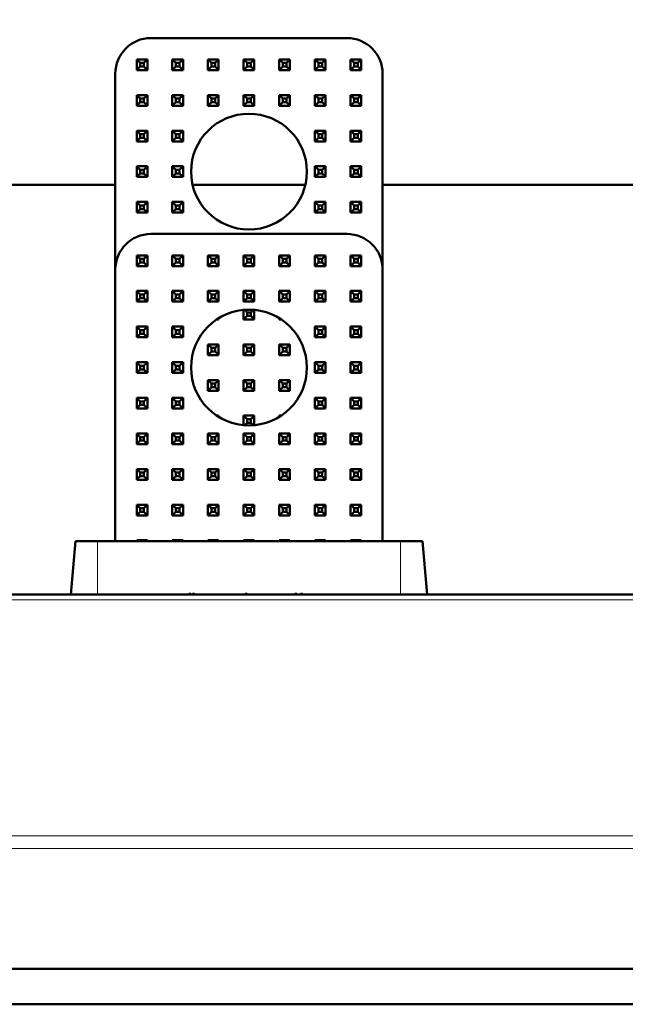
# Model space of a CAD drawing. Header units: millimetres. Extents: x 0 to 420, y 0 to 297.
# Tile 15 of 20: x 95 to 112, y 211 to 239. Entities that reach past the tile are written whole.
import ezdxf

# ---------------------------------------------------------------- set-up
doc = ezdxf.new("R2010")
doc.units = ezdxf.units.MM
doc.styles.add('SLDTEXTSTYLE0', font='TXT', dxfattribs={"width": 0.7, "bigfont": 'bigfont'})
doc.styles.add('SLDTEXTSTYLE1', font='TXT', dxfattribs={"width": 0.7})
doc.dimstyles.new('SLDDIMSTYLE0', dxfattribs={"dimtxt": 5, "dimasz": 5, "dimexe": 0, "dimexo": 0.0625, "dimgap": 1.25, "dimtad": 2, "dimdec": 1, "dimlfac": 2, "dimrnd": 1e-09, "dimzin": 12, "dimdsep": 46, "dimtxsty": 'SLDTEXTSTYLE1', "dimsah": 1, "dimcen": 0.09, "dimadec": 0, "dimazin": 3, "dimtfac": 1, "dimtdec": 3, "dimtofl": 0, "dimtmove": 0, "dimatfit": 3, "dimfxl": 1, "dimfrac": 2, "dimtolj": 1, "dimtzin": 12, "dimarcsym": 0})

# ---------------------------------------------------------------- blocks, each defined once
blk = doc.blocks.new('_D')
at = {"color": 7, "linetype": 'Continuous', "lineweight": 0}
for p, q in [((62.668, 233.158), (62.668, 257.523)), ((140.168, 233.158), (140.168, 257.523)), ((62.668, 256.523), (140.168, 256.523))]:
    blk.add_line(p, q, dxfattribs=at)
at = {"color": 7, "linetype": 'Continuous', "lineweight": 18}
for points in [[(62.668, 256.523), (67.668, 255.754), (67.668, 257.292)], [(140.168, 256.523), (135.168, 257.292), (135.168, 255.754)]]:
    blk.add_solid(points, dxfattribs=at)
at = {"color": 7, "linetype": 'Continuous', "lineweight": 18, "insert": (99.463, 262.968), "char_height": 5, "attachment_point": 1, "style": 'SLDTEXTSTYLE0'}
blk.add_mtext('Ш', dxfattribs=at)

msp = doc.modelspace()

# ---------------------------------------------------------------- linework, layer by layer
at = {"color": 7, "linetype": 'Continuous', "lineweight": 50}
for p, q in [((104.168, 238.523), (98.668, 238.523)), ((98.268, 237.623), (98.268, 237.923)), ((98.368, 237.823), (98.268, 237.923)), ((98.268, 237.923), (98.568, 237.923)), ((98.368, 237.723), (98.268, 237.623)), ((98.368, 237.823), (98.368, 237.723)), ((98.468, 237.823), (98.368, 237.823)), ((98.368, 237.723), (98.468, 237.723)), ((98.568, 237.923), (98.468, 237.823)), ((98.468, 237.723), (98.468, 237.823)), ((98.468, 237.723), (98.568, 237.623)), ((98.568, 237.923), (98.568, 237.623)), ((99.268, 237.923), (99.568, 237.923)), ((99.368, 237.823), (99.268, 237.923)), ((99.268, 237.623), (99.268, 237.923)), ((99.368, 237.723), (99.268, 237.623)), ((99.468, 237.823), (99.368, 237.823)), ((99.368, 237.823), (99.368, 237.723)), ((99.368, 237.723), (99.468, 237.723)), ((99.568, 237.923), (99.468, 237.823)), ((99.468, 237.723), (99.468, 237.823)), ((99.468, 237.723), (99.568, 237.623)), ((99.568, 237.923), (99.568, 237.623)), ((100.268, 237.923), (100.568, 237.923)), ((100.368, 237.823), (100.268, 237.923)), ((100.268, 237.623), (100.268, 237.923)), ((100.368, 237.723), (100.268, 237.623)), ((100.468, 237.823), (100.368, 237.823)), ((100.368, 237.823), (100.368, 237.723)), ((100.368, 237.723), (100.468, 237.723)), ((100.568, 237.923), (100.468, 237.823)), ((100.468, 237.723), (100.468, 237.823)), ((100.468, 237.723), (100.568, 237.623)), ((100.568, 237.923), (100.568, 237.623)), ((101.268, 237.923), (101.568, 237.923)), ((101.368, 237.823), (101.268, 237.923)), ((101.268, 237.623), (101.268, 237.923)), ((101.368, 237.723), (101.268, 237.623)), ((101.468, 237.823), (101.368, 237.823)), ((101.368, 237.823), (101.368, 237.723)), ((101.368, 237.723), (101.468, 237.723)), ((101.568, 237.923), (101.468, 237.823)), ((101.468, 237.723), (101.468, 237.823)), ((101.468, 237.723), (101.568, 237.623)), ((101.568, 237.923), (101.568, 237.623)), ((102.268, 237.923), (102.568, 237.923)), ((102.368, 237.823), (102.268, 237.923)), ((102.268, 237.623), (102.268, 237.923)), ((102.368, 237.723), (102.268, 237.623)), ((102.468, 237.823), (102.368, 237.823)), ((102.368, 237.823), (102.368, 237.723)), ((102.368, 237.723), (102.468, 237.723)), ((102.568, 237.923), (102.468, 237.823)), ((102.468, 237.723), (102.468, 237.823)), ((102.468, 237.723), (102.568, 237.623)), ((102.568, 237.923), (102.568, 237.623)), ((103.268, 237.923), (103.568, 237.923)), ((103.368, 237.823), (103.268, 237.923)), ((103.268, 237.623), (103.268, 237.923)), ((103.368, 237.723), (103.268, 237.623)), ((103.468, 237.823), (103.368, 237.823)), ((103.368, 237.823), (103.368, 237.723)), ((103.368, 237.723), (103.468, 237.723)), ((103.568, 237.923), (103.468, 237.823)), ((103.468, 237.723), (103.468, 237.823)), ((103.468, 237.723), (103.568, 237.623)), ((103.568, 237.923), (103.568, 237.623)), ((104.268, 237.623), (104.268, 237.923)), ((104.368, 237.823), (104.268, 237.923)), ((104.268, 237.923), (104.568, 237.923)), ((104.368, 237.723), (104.268, 237.623)), ((104.368, 237.823), (104.368, 237.723)), ((104.468, 237.823), (104.368, 237.823)), ((104.368, 237.723), (104.468, 237.723)), ((104.568, 237.923), (104.468, 237.823)), ((104.468, 237.723), (104.468, 237.823)), ((104.468, 237.723), (104.568, 237.623)), ((104.568, 237.923), (104.568, 237.623)), ((97.668, 237.523), (97.668, 232.023)), ((98.568, 237.623), (98.268, 237.623)), ((99.568, 237.623), (99.268, 237.623)), ((100.568, 237.623), (100.268, 237.623)), ((101.568, 237.623), (101.268, 237.623)), ((102.568, 237.623), (102.268, 237.623)), ((103.568, 237.623), (103.268, 237.623)), ((104.568, 237.623), (104.268, 237.623)), ((105.168, 232.023), (105.168, 237.523)), ((98.268, 236.923), (98.568, 236.923)), ((98.368, 236.823), (98.268, 236.923)), ((98.268, 236.623), (98.268, 236.923)), ((98.568, 236.923), (98.468, 236.823)), ((98.568, 236.923), (98.568, 236.623)), ((99.268, 236.923), (99.568, 236.923)), ((99.368, 236.823), (99.268, 236.923)), ((99.268, 236.623), (99.268, 236.923)), ((99.568, 236.923), (99.468, 236.823)), ((99.568, 236.923), (99.568, 236.623)), ((100.268, 236.623), (100.268, 236.923)), ((100.368, 236.823), (100.268, 236.923)), ((100.268, 236.923), (100.568, 236.923)), ((100.568, 236.923), (100.468, 236.823)), ((100.568, 236.923), (100.568, 236.623)), ((101.268, 236.923), (101.568, 236.923)), ((101.368, 236.823), (101.268, 236.923)), ((101.268, 236.623), (101.268, 236.923)), ((101.568, 236.923), (101.468, 236.823)), ((101.568, 236.923), (101.568, 236.623)), ((102.268, 236.923), (102.568, 236.923)), ((102.368, 236.823), (102.268, 236.923)), ((102.268, 236.623), (102.268, 236.923)), ((102.568, 236.923), (102.468, 236.823)), ((102.568, 236.923), (102.568, 236.623)), ((103.268, 236.623), (103.268, 236.923)), ((103.368, 236.823), (103.268, 236.923)), ((103.268, 236.923), (103.568, 236.923)), ((103.568, 236.923), (103.468, 236.823)), ((103.568, 236.923), (103.568, 236.623)), ((104.268, 236.923), (104.568, 236.923)), ((104.368, 236.823), (104.268, 236.923)), ((104.268, 236.623), (104.268, 236.923)), ((104.568, 236.923), (104.468, 236.823)), ((104.568, 236.923), (104.568, 236.623)), ((98.368, 236.723), (98.268, 236.623)), ((98.568, 236.623), (98.268, 236.623)), ((98.468, 236.823), (98.368, 236.823)), ((98.368, 236.823), (98.368, 236.723)), ((98.368, 236.723), (98.468, 236.723)), ((98.468, 236.723), (98.468, 236.823)), ((98.468, 236.723), (98.568, 236.623)), ((99.368, 236.723), (99.268, 236.623)), ((99.568, 236.623), (99.268, 236.623)), ((99.468, 236.823), (99.368, 236.823)), ((99.368, 236.823), (99.368, 236.723)), ((99.368, 236.723), (99.468, 236.723)), ((99.468, 236.723), (99.468, 236.823)), ((99.468, 236.723), (99.568, 236.623)), ((100.368, 236.723), (100.268, 236.623)), ((100.568, 236.623), (100.268, 236.623)), ((100.368, 236.823), (100.368, 236.723)), ((100.468, 236.823), (100.368, 236.823)), ((100.368, 236.723), (100.468, 236.723)), ((100.468, 236.723), (100.468, 236.823)), ((100.468, 236.723), (100.568, 236.623)), ((101.368, 236.723), (101.268, 236.623)), ((101.568, 236.623), (101.268, 236.623)), ((101.468, 236.823), (101.368, 236.823)), ((101.368, 236.823), (101.368, 236.723)), ((101.368, 236.723), (101.468, 236.723)), ((101.468, 236.723), (101.468, 236.823)), ((101.468, 236.723), (101.568, 236.623)), ((102.368, 236.723), (102.268, 236.623)), ((102.568, 236.623), (102.268, 236.623)), ((102.468, 236.823), (102.368, 236.823)), ((102.368, 236.823), (102.368, 236.723)), ((102.368, 236.723), (102.468, 236.723)), ((102.468, 236.723), (102.468, 236.823)), ((102.468, 236.723), (102.568, 236.623)), ((103.368, 236.723), (103.268, 236.623)), ((103.568, 236.623), (103.268, 236.623)), ((103.368, 236.823), (103.368, 236.723)), ((103.468, 236.823), (103.368, 236.823)), ((103.368, 236.723), (103.468, 236.723)), ((103.468, 236.723), (103.468, 236.823)), ((103.468, 236.723), (103.568, 236.623)), ((104.368, 236.723), (104.268, 236.623)), ((104.568, 236.623), (104.268, 236.623)), ((104.468, 236.823), (104.368, 236.823)), ((104.368, 236.823), (104.368, 236.723)), ((104.368, 236.723), (104.468, 236.723)), ((104.468, 236.723), (104.468, 236.823)), ((104.468, 236.723), (104.568, 236.623)), ((98.268, 235.923), (98.568, 235.923)), ((98.368, 235.823), (98.268, 235.923)), ((98.268, 235.623), (98.268, 235.923)), ((98.468, 235.823), (98.368, 235.823)), ((98.368, 235.823), (98.368, 235.723)), ((98.568, 235.923), (98.468, 235.823)), ((98.468, 235.723), (98.468, 235.823)), ((98.568, 235.923), (98.568, 235.623)), ((99.268, 235.923), (99.568, 235.923)), ((99.368, 235.823), (99.268, 235.923)), ((99.268, 235.623), (99.268, 235.923)), ((99.468, 235.823), (99.368, 235.823)), ((99.368, 235.823), (99.368, 235.723)), ((99.568, 235.923), (99.468, 235.823)), ((99.468, 235.723), (99.468, 235.823)), ((99.568, 235.923), (99.568, 235.623)), ((103.268, 235.923), (103.568, 235.923)), ((103.368, 235.823), (103.268, 235.923)), ((103.268, 235.623), (103.268, 235.923)), ((103.468, 235.823), (103.368, 235.823)), ((103.368, 235.823), (103.368, 235.723)), ((103.568, 235.923), (103.468, 235.823)), ((103.468, 235.723), (103.468, 235.823)), ((103.568, 235.923), (103.568, 235.623)), ((104.268, 235.623), (104.268, 235.923)), ((104.368, 235.823), (104.268, 235.923)), ((104.268, 235.923), (104.568, 235.923)), ((104.368, 235.823), (104.368, 235.723)), ((104.468, 235.823), (104.368, 235.823)), ((104.568, 235.923), (104.468, 235.823)), ((104.468, 235.723), (104.468, 235.823)), ((104.568, 235.923), (104.568, 235.623)), ((98.368, 235.723), (98.268, 235.623)), ((98.568, 235.623), (98.268, 235.623)), ((98.368, 235.723), (98.468, 235.723)), ((98.468, 235.723), (98.568, 235.623)), ((99.368, 235.723), (99.268, 235.623)), ((99.568, 235.623), (99.268, 235.623)), ((99.368, 235.723), (99.468, 235.723)), ((99.468, 235.723), (99.568, 235.623)), ((103.368, 235.723), (103.268, 235.623)), ((103.568, 235.623), (103.268, 235.623)), ((103.368, 235.723), (103.468, 235.723)), ((103.468, 235.723), (103.568, 235.623)), ((104.368, 235.723), (104.268, 235.623)), ((104.568, 235.623), (104.268, 235.623)), ((104.368, 235.723), (104.468, 235.723)), ((104.468, 235.723), (104.568, 235.623)), ((98.268, 234.623), (98.268, 234.923)), ((98.368, 234.823), (98.268, 234.923)), ((98.268, 234.923), (98.568, 234.923)), ((98.368, 234.723), (98.268, 234.623)), ((98.368, 234.823), (98.368, 234.723)), ((98.468, 234.823), (98.368, 234.823)), ((98.368, 234.723), (98.468, 234.723)), ((98.568, 234.923), (98.468, 234.823)), ((98.468, 234.723), (98.468, 234.823)), ((98.468, 234.723), (98.568, 234.623)), ((98.568, 234.923), (98.568, 234.623)), ((99.268, 234.623), (99.268, 234.923)), ((99.368, 234.823), (99.268, 234.923)), ((99.268, 234.923), (99.568, 234.923)), ((99.368, 234.723), (99.268, 234.623)), ((99.368, 234.823), (99.368, 234.723)), ((99.468, 234.823), (99.368, 234.823)), ((99.368, 234.723), (99.468, 234.723)), ((99.568, 234.923), (99.468, 234.823)), ((99.468, 234.723), (99.468, 234.823)), ((99.468, 234.723), (99.568, 234.623)), ((99.568, 234.923), (99.568, 234.623)), ((103.268, 234.623), (103.268, 234.923)), ((103.368, 234.823), (103.268, 234.923)), ((103.268, 234.923), (103.568, 234.923)), ((103.368, 234.723), (103.268, 234.623)), ((103.368, 234.823), (103.368, 234.723)), ((103.468, 234.823), (103.368, 234.823)), ((103.368, 234.723), (103.468, 234.723)), ((103.568, 234.923), (103.468, 234.823)), ((103.468, 234.723), (103.468, 234.823)), ((103.468, 234.723), (103.568, 234.623)), ((103.568, 234.923), (103.568, 234.623)), ((104.268, 234.623), (104.268, 234.923)), ((104.368, 234.823), (104.268, 234.923)), ((104.268, 234.923), (104.568, 234.923)), ((104.368, 234.723), (104.268, 234.623)), ((104.368, 234.823), (104.368, 234.723)), ((104.468, 234.823), (104.368, 234.823)), ((104.368, 234.723), (104.468, 234.723)), ((104.568, 234.923), (104.468, 234.823)), ((104.468, 234.723), (104.468, 234.823)), ((104.468, 234.723), (104.568, 234.623)), ((104.568, 234.923), (104.568, 234.623)), ((82.668, 234.398), (97.668, 234.398)), ((98.568, 234.623), (98.268, 234.623)), ((99.568, 234.623), (99.268, 234.623)), ((99.837, 234.398), (102.999, 234.398)), ((103.568, 234.623), (103.268, 234.623)), ((104.568, 234.623), (104.268, 234.623)), ((105.168, 234.398), (120.168, 234.398)), ((98.268, 233.923), (98.568, 233.923)), ((98.368, 233.823), (98.268, 233.923)), ((98.268, 233.623), (98.268, 233.923)), ((98.568, 233.923), (98.468, 233.823)), ((98.568, 233.923), (98.568, 233.623)), ((99.268, 233.623), (99.268, 233.923)), ((99.368, 233.823), (99.268, 233.923)), ((99.268, 233.923), (99.568, 233.923)), ((99.568, 233.923), (99.468, 233.823)), ((99.568, 233.923), (99.568, 233.623)), ((103.268, 233.623), (103.268, 233.923)), ((103.368, 233.823), (103.268, 233.923)), ((103.268, 233.923), (103.568, 233.923)), ((103.568, 233.923), (103.468, 233.823)), ((103.568, 233.923), (103.568, 233.623)), ((104.268, 233.623), (104.268, 233.923)), ((104.368, 233.823), (104.268, 233.923)), ((104.268, 233.923), (104.568, 233.923)), ((104.568, 233.923), (104.468, 233.823)), ((104.568, 233.923), (104.568, 233.623)), ((98.368, 233.723), (98.268, 233.623)), ((98.568, 233.623), (98.268, 233.623)), ((98.468, 233.823), (98.368, 233.823)), ((98.368, 233.823), (98.368, 233.723)), ((98.368, 233.723), (98.468, 233.723)), ((98.468, 233.723), (98.468, 233.823)), ((98.468, 233.723), (98.568, 233.623)), ((99.368, 233.723), (99.268, 233.623)), ((99.568, 233.623), (99.268, 233.623)), ((99.368, 233.823), (99.368, 233.723)), ((99.468, 233.823), (99.368, 233.823)), ((99.368, 233.723), (99.468, 233.723)), ((99.468, 233.723), (99.468, 233.823)), ((99.468, 233.723), (99.568, 233.623)), ((103.368, 233.723), (103.268, 233.623)), ((103.568, 233.623), (103.268, 233.623)), ((103.368, 233.823), (103.368, 233.723)), ((103.468, 233.823), (103.368, 233.823)), ((103.368, 233.723), (103.468, 233.723)), ((103.468, 233.723), (103.468, 233.823)), ((103.468, 233.723), (103.568, 233.623)), ((104.368, 233.723), (104.268, 233.623)), ((104.568, 233.623), (104.268, 233.623)), ((104.368, 233.823), (104.368, 233.723)), ((104.468, 233.823), (104.368, 233.823)), ((104.368, 233.723), (104.468, 233.723)), ((104.468, 233.723), (104.468, 233.823)), ((104.468, 233.723), (104.568, 233.623)), ((98.668, 233.023), (104.168, 233.023)), ((98.268, 232.423), (98.568, 232.423)), ((98.368, 232.323), (98.268, 232.423)), ((98.268, 232.123), (98.268, 232.423)), ((98.368, 232.223), (98.268, 232.123)), ((98.468, 232.323), (98.368, 232.323)), ((98.368, 232.323), (98.368, 232.223)), ((98.368, 232.223), (98.468, 232.223)), ((98.568, 232.423), (98.468, 232.323)), ((98.468, 232.223), (98.468, 232.323)), ((98.468, 232.223), (98.568, 232.123)), ((98.568, 232.423), (98.568, 232.123)), ((99.268, 232.123), (99.268, 232.423)), ((99.368, 232.323), (99.268, 232.423)), ((99.268, 232.423), (99.568, 232.423)), ((99.368, 232.223), (99.268, 232.123)), ((99.368, 232.323), (99.368, 232.223)), ((99.468, 232.323), (99.368, 232.323)), ((99.368, 232.223), (99.468, 232.223)), ((99.568, 232.423), (99.468, 232.323)), ((99.468, 232.223), (99.468, 232.323)), ((99.468, 232.223), (99.568, 232.123)), ((99.568, 232.423), (99.568, 232.123)), ((100.268, 232.123), (100.268, 232.423)), ((100.368, 232.323), (100.268, 232.423)), ((100.268, 232.423), (100.568, 232.423)), ((100.368, 232.223), (100.268, 232.123)), ((100.368, 232.323), (100.368, 232.223)), ((100.468, 232.323), (100.368, 232.323)), ((100.368, 232.223), (100.468, 232.223)), ((100.568, 232.423), (100.468, 232.323)), ((100.468, 232.223), (100.468, 232.323)), ((100.468, 232.223), (100.568, 232.123)), ((100.568, 232.423), (100.568, 232.123)), ((101.268, 232.423), (101.568, 232.423)), ((101.368, 232.323), (101.268, 232.423)), ((101.268, 232.123), (101.268, 232.423)), ((101.368, 232.223), (101.268, 232.123)), ((101.468, 232.323), (101.368, 232.323)), ((101.368, 232.323), (101.368, 232.223)), ((101.368, 232.223), (101.468, 232.223)), ((101.568, 232.423), (101.468, 232.323)), ((101.468, 232.223), (101.468, 232.323)), ((101.468, 232.223), (101.568, 232.123)), ((101.568, 232.423), (101.568, 232.123)), ((102.268, 232.123), (102.268, 232.423)), ((102.368, 232.323), (102.268, 232.423)), ((102.268, 232.423), (102.568, 232.423)), ((102.368, 232.223), (102.268, 232.123)), ((102.368, 232.323), (102.368, 232.223)), ((102.468, 232.323), (102.368, 232.323)), ((102.368, 232.223), (102.468, 232.223)), ((102.568, 232.423), (102.468, 232.323)), ((102.468, 232.223), (102.468, 232.323)), ((102.468, 232.223), (102.568, 232.123)), ((102.568, 232.423), (102.568, 232.123)), ((103.268, 232.123), (103.268, 232.423)), ((103.368, 232.323), (103.268, 232.423)), ((103.268, 232.423), (103.568, 232.423)), ((103.368, 232.223), (103.268, 232.123)), ((103.368, 232.323), (103.368, 232.223)), ((103.468, 232.323), (103.368, 232.323)), ((103.368, 232.223), (103.468, 232.223)), ((103.568, 232.423), (103.468, 232.323)), ((103.468, 232.223), (103.468, 232.323)), ((103.468, 232.223), (103.568, 232.123)), ((103.568, 232.423), (103.568, 232.123)), ((104.268, 232.123), (104.268, 232.423)), ((104.368, 232.323), (104.268, 232.423)), ((104.268, 232.423), (104.568, 232.423)), ((104.368, 232.223), (104.268, 232.123)), ((104.368, 232.323), (104.368, 232.223)), ((104.468, 232.323), (104.368, 232.323)), ((104.368, 232.223), (104.468, 232.223)), ((104.568, 232.423), (104.468, 232.323)), ((104.468, 232.223), (104.468, 232.323)), ((104.468, 232.223), (104.568, 232.123)), ((104.568, 232.423), (104.568, 232.123)), ((97.668, 224.398), (97.668, 232.023)), ((98.568, 232.123), (98.268, 232.123)), ((99.568, 232.123), (99.268, 232.123)), ((100.568, 232.123), (100.268, 232.123)), ((101.568, 232.123), (101.268, 232.123)), ((102.568, 232.123), (102.268, 232.123)), ((103.568, 232.123), (103.268, 232.123)), ((104.568, 232.123), (104.268, 232.123)), ((105.168, 232.023), (105.168, 224.398)), ((98.268, 231.423), (98.568, 231.423)), ((98.368, 231.323), (98.268, 231.423)), ((98.268, 231.123), (98.268, 231.423)), ((98.568, 231.423), (98.468, 231.323)), ((98.568, 231.423), (98.568, 231.123)), ((99.268, 231.123), (99.268, 231.423)), ((99.368, 231.323), (99.268, 231.423)), ((99.268, 231.423), (99.568, 231.423)), ((99.568, 231.423), (99.468, 231.323)), ((99.568, 231.423), (99.568, 231.123)), ((100.268, 231.423), (100.568, 231.423)), ((100.368, 231.323), (100.268, 231.423)), ((100.268, 231.123), (100.268, 231.423)), ((100.568, 231.423), (100.468, 231.323)), ((100.568, 231.423), (100.568, 231.123)), ((101.268, 231.123), (101.268, 231.423)), ((101.368, 231.323), (101.268, 231.423)), ((101.268, 231.423), (101.568, 231.423)), ((101.568, 231.423), (101.468, 231.323)), ((101.568, 231.423), (101.568, 231.123)), ((102.268, 231.123), (102.268, 231.423)), ((102.368, 231.323), (102.268, 231.423)), ((102.268, 231.423), (102.568, 231.423)), ((102.568, 231.423), (102.468, 231.323)), ((102.568, 231.423), (102.568, 231.123)), ((103.268, 231.123), (103.268, 231.423)), ((103.368, 231.323), (103.268, 231.423)), ((103.268, 231.423), (103.568, 231.423)), ((103.568, 231.423), (103.468, 231.323)), ((103.568, 231.423), (103.568, 231.123)), ((104.268, 231.423), (104.568, 231.423)), ((104.368, 231.323), (104.268, 231.423)), ((104.268, 231.123), (104.268, 231.423)), ((104.568, 231.423), (104.468, 231.323)), ((104.568, 231.423), (104.568, 231.123)), ((98.368, 231.223), (98.268, 231.123)), ((98.568, 231.123), (98.268, 231.123)), ((98.468, 231.323), (98.368, 231.323)), ((98.368, 231.323), (98.368, 231.223)), ((98.368, 231.223), (98.468, 231.223)), ((98.468, 231.223), (98.468, 231.323)), ((98.468, 231.223), (98.568, 231.123)), ((99.368, 231.223), (99.268, 231.123)), ((99.568, 231.123), (99.268, 231.123)), ((99.368, 231.323), (99.368, 231.223)), ((99.468, 231.323), (99.368, 231.323)), ((99.368, 231.223), (99.468, 231.223)), ((99.468, 231.223), (99.468, 231.323)), ((99.468, 231.223), (99.568, 231.123)), ((100.368, 231.223), (100.268, 231.123)), ((100.568, 231.123), (100.268, 231.123)), ((100.468, 231.323), (100.368, 231.323)), ((100.368, 231.323), (100.368, 231.223)), ((100.368, 231.223), (100.468, 231.223)), ((100.468, 231.223), (100.468, 231.323)), ((100.468, 231.223), (100.568, 231.123)), ((101.368, 231.223), (101.268, 231.123)), ((101.568, 231.123), (101.268, 231.123)), ((101.368, 231.323), (101.368, 231.223)), ((101.468, 231.323), (101.368, 231.323)), ((101.368, 231.223), (101.468, 231.223)), ((101.468, 231.223), (101.468, 231.323)), ((101.468, 231.223), (101.568, 231.123)), ((102.368, 231.223), (102.268, 231.123)), ((102.568, 231.123), (102.268, 231.123)), ((102.368, 231.323), (102.368, 231.223)), ((102.468, 231.323), (102.368, 231.323)), ((102.368, 231.223), (102.468, 231.223)), ((102.468, 231.223), (102.468, 231.323)), ((102.468, 231.223), (102.568, 231.123)), ((103.368, 231.223), (103.268, 231.123)), ((103.568, 231.123), (103.268, 231.123)), ((103.368, 231.323), (103.368, 231.223)), ((103.468, 231.323), (103.368, 231.323)), ((103.368, 231.223), (103.468, 231.223)), ((103.468, 231.223), (103.468, 231.323)), ((103.468, 231.223), (103.568, 231.123)), ((104.368, 231.223), (104.268, 231.123)), ((104.568, 231.123), (104.268, 231.123)), ((104.468, 231.323), (104.368, 231.323)), ((104.368, 231.323), (104.368, 231.223)), ((104.368, 231.223), (104.468, 231.223)), ((104.468, 231.223), (104.468, 231.323)), ((104.468, 231.223), (104.568, 231.123)), ((101.268, 230.623), (101.268, 230.891)), ((101.368, 230.823), (101.298, 230.893)), ((101.468, 230.823), (101.368, 230.823)), ((101.368, 230.823), (101.368, 230.723)), ((101.539, 230.893), (101.468, 230.823)), ((101.468, 230.723), (101.468, 230.823)), ((101.568, 230.891), (101.568, 230.623)), ((100.568, 230.623), (100.514, 230.623)), ((100.547, 230.644), (100.568, 230.623)), ((100.568, 230.658), (100.568, 230.623)), ((101.368, 230.723), (101.268, 230.623)), ((101.568, 230.623), (101.268, 230.623)), ((101.368, 230.723), (101.468, 230.723)), ((101.468, 230.723), (101.568, 230.623)), ((102.268, 230.623), (102.268, 230.658)), ((102.29, 230.644), (102.268, 230.623)), ((102.323, 230.623), (102.268, 230.623)), ((98.268, 230.123), (98.268, 230.423)), ((98.368, 230.323), (98.268, 230.423)), ((98.268, 230.423), (98.568, 230.423)), ((98.368, 230.323), (98.368, 230.223)), ((98.468, 230.323), (98.368, 230.323)), ((98.568, 230.423), (98.468, 230.323)), ((98.468, 230.223), (98.468, 230.323)), ((98.568, 230.423), (98.568, 230.123)), ((99.268, 230.123), (99.268, 230.423)), ((99.368, 230.323), (99.268, 230.423)), ((99.268, 230.423), (99.568, 230.423)), ((99.368, 230.323), (99.368, 230.223)), ((99.468, 230.323), (99.368, 230.323)), ((99.568, 230.423), (99.468, 230.323)), ((99.468, 230.223), (99.468, 230.323)), ((99.568, 230.423), (99.568, 230.123)), ((103.268, 230.123), (103.268, 230.423)), ((103.368, 230.323), (103.268, 230.423)), ((103.268, 230.423), (103.568, 230.423)), ((103.368, 230.323), (103.368, 230.223)), ((103.468, 230.323), (103.368, 230.323)), ((103.568, 230.423), (103.468, 230.323)), ((103.468, 230.223), (103.468, 230.323)), ((103.568, 230.423), (103.568, 230.123)), ((104.268, 230.423), (104.568, 230.423)), ((104.368, 230.323), (104.268, 230.423)), ((104.268, 230.123), (104.268, 230.423)), ((104.468, 230.323), (104.368, 230.323)), ((104.368, 230.323), (104.368, 230.223)), ((104.568, 230.423), (104.468, 230.323)), ((104.468, 230.223), (104.468, 230.323)), ((104.568, 230.423), (104.568, 230.123)), ((98.368, 230.223), (98.268, 230.123)), ((98.568, 230.123), (98.268, 230.123)), ((98.368, 230.223), (98.468, 230.223)), ((98.468, 230.223), (98.568, 230.123)), ((99.368, 230.223), (99.268, 230.123)), ((99.568, 230.123), (99.268, 230.123)), ((99.368, 230.223), (99.468, 230.223)), ((99.468, 230.223), (99.568, 230.123)), ((103.368, 230.223), (103.268, 230.123)), ((103.568, 230.123), (103.268, 230.123)), ((103.368, 230.223), (103.468, 230.223)), ((103.468, 230.223), (103.568, 230.123)), ((104.368, 230.223), (104.268, 230.123)), ((104.568, 230.123), (104.268, 230.123)), ((104.368, 230.223), (104.468, 230.223)), ((104.468, 230.223), (104.568, 230.123)), ((100.268, 229.923), (100.568, 229.923)), ((100.368, 229.823), (100.268, 229.923)), ((100.268, 229.623), (100.268, 229.923)), ((100.368, 229.723), (100.268, 229.623)), ((100.468, 229.823), (100.368, 229.823)), ((100.368, 229.823), (100.368, 229.723)), ((100.368, 229.723), (100.468, 229.723)), ((100.568, 229.923), (100.468, 229.823)), ((100.468, 229.723), (100.468, 229.823)), ((100.468, 229.723), (100.568, 229.623)), ((100.568, 229.923), (100.568, 229.623)), ((101.268, 229.623), (101.268, 229.923)), ((101.368, 229.823), (101.268, 229.923)), ((101.268, 229.923), (101.568, 229.923)), ((101.368, 229.723), (101.268, 229.623)), ((101.368, 229.823), (101.368, 229.723)), ((101.468, 229.823), (101.368, 229.823)), ((101.368, 229.723), (101.468, 229.723)), ((101.568, 229.923), (101.468, 229.823)), ((101.468, 229.723), (101.468, 229.823)), ((101.468, 229.723), (101.568, 229.623)), ((101.568, 229.923), (101.568, 229.623)), ((102.268, 229.923), (102.568, 229.923)), ((102.368, 229.823), (102.268, 229.923)), ((102.268, 229.623), (102.268, 229.923)), ((102.368, 229.723), (102.268, 229.623)), ((102.468, 229.823), (102.368, 229.823)), ((102.368, 229.823), (102.368, 229.723)), ((102.368, 229.723), (102.468, 229.723)), ((102.568, 229.923), (102.468, 229.823)), ((102.468, 229.723), (102.468, 229.823)), ((102.468, 229.723), (102.568, 229.623)), ((102.568, 229.923), (102.568, 229.623)), ((98.268, 229.423), (98.568, 229.423)), ((98.368, 229.323), (98.268, 229.423)), ((98.268, 229.123), (98.268, 229.423)), ((98.568, 229.423), (98.468, 229.323)), ((98.568, 229.423), (98.568, 229.123)), ((99.268, 229.123), (99.268, 229.423)), ((99.368, 229.323), (99.268, 229.423)), ((99.268, 229.423), (99.568, 229.423)), ((99.568, 229.423), (99.468, 229.323)), ((99.568, 229.423), (99.568, 229.123)), ((100.568, 229.623), (100.268, 229.623)), ((101.568, 229.623), (101.268, 229.623)), ((102.568, 229.623), (102.268, 229.623)), ((103.268, 229.123), (103.268, 229.423)), ((103.368, 229.323), (103.268, 229.423)), ((103.268, 229.423), (103.568, 229.423)), ((103.568, 229.423), (103.468, 229.323)), ((103.568, 229.423), (103.568, 229.123)), ((104.268, 229.423), (104.568, 229.423)), ((104.368, 229.323), (104.268, 229.423)), ((104.268, 229.123), (104.268, 229.423)), ((104.568, 229.423), (104.468, 229.323)), ((104.568, 229.423), (104.568, 229.123)), ((98.368, 229.223), (98.268, 229.123)), ((98.468, 229.323), (98.368, 229.323)), ((98.368, 229.323), (98.368, 229.223)), ((98.368, 229.223), (98.468, 229.223)), ((98.468, 229.223), (98.468, 229.323)), ((98.468, 229.223), (98.568, 229.123)), ((99.368, 229.223), (99.268, 229.123)), ((99.368, 229.323), (99.368, 229.223)), ((99.468, 229.323), (99.368, 229.323)), ((99.368, 229.223), (99.468, 229.223)), ((99.468, 229.223), (99.468, 229.323)), ((99.468, 229.223), (99.568, 229.123)), ((103.368, 229.223), (103.268, 229.123)), ((103.368, 229.323), (103.368, 229.223)), ((103.468, 229.323), (103.368, 229.323)), ((103.368, 229.223), (103.468, 229.223)), ((103.468, 229.223), (103.468, 229.323)), ((103.468, 229.223), (103.568, 229.123)), ((104.368, 229.223), (104.268, 229.123)), ((104.468, 229.323), (104.368, 229.323)), ((104.368, 229.323), (104.368, 229.223)), ((104.368, 229.223), (104.468, 229.223)), ((104.468, 229.223), (104.468, 229.323)), ((104.468, 229.223), (104.568, 229.123)), ((98.568, 229.123), (98.268, 229.123)), ((99.568, 229.123), (99.268, 229.123)), ((100.268, 228.623), (100.268, 228.923)), ((100.368, 228.823), (100.268, 228.923)), ((100.268, 228.923), (100.568, 228.923)), ((100.568, 228.923), (100.468, 228.823)), ((100.568, 228.923), (100.568, 228.623)), ((101.268, 228.623), (101.268, 228.923)), ((101.368, 228.823), (101.268, 228.923)), ((101.268, 228.923), (101.568, 228.923)), ((101.568, 228.923), (101.468, 228.823)), ((101.568, 228.923), (101.568, 228.623)), ((102.268, 228.623), (102.268, 228.923)), ((102.368, 228.823), (102.268, 228.923)), ((102.268, 228.923), (102.568, 228.923)), ((102.568, 228.923), (102.468, 228.823)), ((102.568, 228.923), (102.568, 228.623)), ((103.568, 229.123), (103.268, 229.123)), ((104.568, 229.123), (104.268, 229.123)), ((100.368, 228.723), (100.268, 228.623)), ((100.568, 228.623), (100.268, 228.623)), ((100.368, 228.823), (100.368, 228.723)), ((100.468, 228.823), (100.368, 228.823)), ((100.368, 228.723), (100.468, 228.723)), ((100.468, 228.723), (100.468, 228.823)), ((100.468, 228.723), (100.568, 228.623)), ((101.368, 228.723), (101.268, 228.623)), ((101.568, 228.623), (101.268, 228.623)), ((101.368, 228.823), (101.368, 228.723)), ((101.468, 228.823), (101.368, 228.823)), ((101.368, 228.723), (101.468, 228.723)), ((101.468, 228.723), (101.468, 228.823)), ((101.468, 228.723), (101.568, 228.623)), ((102.368, 228.723), (102.268, 228.623)), ((102.568, 228.623), (102.268, 228.623)), ((102.368, 228.823), (102.368, 228.723)), ((102.468, 228.823), (102.368, 228.823)), ((102.368, 228.723), (102.468, 228.723)), ((102.468, 228.723), (102.468, 228.823)), ((102.468, 228.723), (102.568, 228.623)), ((98.268, 228.123), (98.268, 228.423)), ((98.368, 228.323), (98.268, 228.423)), ((98.268, 228.423), (98.568, 228.423)), ((98.368, 228.323), (98.368, 228.223)), ((98.468, 228.323), (98.368, 228.323)), ((98.568, 228.423), (98.468, 228.323)), ((98.468, 228.223), (98.468, 228.323)), ((98.568, 228.423), (98.568, 228.123)), ((99.268, 228.123), (99.268, 228.423)), ((99.368, 228.323), (99.268, 228.423)), ((99.268, 228.423), (99.568, 228.423)), ((99.368, 228.323), (99.368, 228.223)), ((99.468, 228.323), (99.368, 228.323)), ((99.568, 228.423), (99.468, 228.323)), ((99.468, 228.223), (99.468, 228.323)), ((99.568, 228.423), (99.568, 228.123)), ((103.268, 228.423), (103.568, 228.423)), ((103.368, 228.323), (103.268, 228.423)), ((103.268, 228.123), (103.268, 228.423)), ((103.468, 228.323), (103.368, 228.323)), ((103.368, 228.323), (103.368, 228.223)), ((103.568, 228.423), (103.468, 228.323)), ((103.468, 228.223), (103.468, 228.323)), ((103.568, 228.423), (103.568, 228.123)), ((104.268, 228.423), (104.568, 228.423)), ((104.368, 228.323), (104.268, 228.423)), ((104.268, 228.123), (104.268, 228.423)), ((104.468, 228.323), (104.368, 228.323)), ((104.368, 228.323), (104.368, 228.223)), ((104.568, 228.423), (104.468, 228.323)), ((104.468, 228.223), (104.468, 228.323)), ((104.568, 228.423), (104.568, 228.123)), ((98.368, 228.223), (98.268, 228.123)), ((98.568, 228.123), (98.268, 228.123)), ((98.368, 228.223), (98.468, 228.223)), ((98.468, 228.223), (98.568, 228.123)), ((99.368, 228.223), (99.268, 228.123)), ((99.568, 228.123), (99.268, 228.123)), ((99.368, 228.223), (99.468, 228.223)), ((99.468, 228.223), (99.568, 228.123)), ((103.368, 228.223), (103.268, 228.123)), ((103.568, 228.123), (103.268, 228.123)), ((103.368, 228.223), (103.468, 228.223)), ((103.468, 228.223), (103.568, 228.123)), ((104.368, 228.223), (104.268, 228.123)), ((104.568, 228.123), (104.268, 228.123)), ((104.368, 228.223), (104.468, 228.223)), ((104.468, 228.223), (104.568, 228.123)), ((100.514, 227.923), (100.568, 227.923)), ((100.568, 227.923), (100.547, 227.901)), ((100.568, 227.923), (100.568, 227.888)), ((101.268, 227.655), (101.268, 227.923)), ((101.368, 227.823), (101.268, 227.923)), ((101.268, 227.923), (101.568, 227.923)), ((101.368, 227.823), (101.368, 227.723)), ((101.468, 227.823), (101.368, 227.823)), ((101.568, 227.923), (101.468, 227.823)), ((101.468, 227.723), (101.468, 227.823)), ((101.568, 227.923), (101.568, 227.655)), ((102.268, 227.888), (102.268, 227.923)), ((102.29, 227.901), (102.268, 227.923)), ((102.268, 227.923), (102.323, 227.923)), ((101.368, 227.723), (101.298, 227.652)), ((101.368, 227.723), (101.468, 227.723)), ((101.468, 227.723), (101.539, 227.652)), ((98.268, 227.123), (98.268, 227.423)), ((98.368, 227.323), (98.268, 227.423)), ((98.268, 227.423), (98.568, 227.423)), ((98.368, 227.223), (98.268, 227.123)), ((98.368, 227.323), (98.368, 227.223)), ((98.468, 227.323), (98.368, 227.323)), ((98.368, 227.223), (98.468, 227.223)), ((98.568, 227.423), (98.468, 227.323)), ((98.468, 227.223), (98.468, 227.323)), ((98.468, 227.223), (98.568, 227.123)), ((98.568, 227.423), (98.568, 227.123)), ((99.268, 227.423), (99.568, 227.423)), ((99.368, 227.323), (99.268, 227.423)), ((99.268, 227.123), (99.268, 227.423)), ((99.368, 227.223), (99.268, 227.123)), ((99.468, 227.323), (99.368, 227.323)), ((99.368, 227.323), (99.368, 227.223)), ((99.368, 227.223), (99.468, 227.223)), ((99.568, 227.423), (99.468, 227.323)), ((99.468, 227.223), (99.468, 227.323)), ((99.468, 227.223), (99.568, 227.123)), ((99.568, 227.423), (99.568, 227.123)), ((100.268, 227.123), (100.268, 227.423)), ((100.368, 227.323), (100.268, 227.423)), ((100.268, 227.423), (100.568, 227.423)), ((100.368, 227.223), (100.268, 227.123)), ((100.368, 227.323), (100.368, 227.223)), ((100.468, 227.323), (100.368, 227.323)), ((100.368, 227.223), (100.468, 227.223)), ((100.568, 227.423), (100.468, 227.323)), ((100.468, 227.223), (100.468, 227.323)), ((100.468, 227.223), (100.568, 227.123)), ((100.568, 227.423), (100.568, 227.123)), ((101.268, 227.123), (101.268, 227.423)), ((101.368, 227.323), (101.268, 227.423)), ((101.268, 227.423), (101.568, 227.423)), ((101.368, 227.223), (101.268, 227.123)), ((101.368, 227.323), (101.368, 227.223)), ((101.468, 227.323), (101.368, 227.323)), ((101.368, 227.223), (101.468, 227.223)), ((101.568, 227.423), (101.468, 227.323)), ((101.468, 227.223), (101.468, 227.323)), ((101.468, 227.223), (101.568, 227.123)), ((101.568, 227.423), (101.568, 227.123)), ((102.268, 227.423), (102.568, 227.423)), ((102.368, 227.323), (102.268, 227.423)), ((102.268, 227.123), (102.268, 227.423)), ((102.368, 227.223), (102.268, 227.123)), ((102.468, 227.323), (102.368, 227.323)), ((102.368, 227.323), (102.368, 227.223)), ((102.368, 227.223), (102.468, 227.223)), ((102.568, 227.423), (102.468, 227.323)), ((102.468, 227.223), (102.468, 227.323)), ((102.468, 227.223), (102.568, 227.123)), ((102.568, 227.423), (102.568, 227.123)), ((103.268, 227.423), (103.568, 227.423)), ((103.368, 227.323), (103.268, 227.423)), ((103.268, 227.123), (103.268, 227.423)), ((103.368, 227.223), (103.268, 227.123)), ((103.468, 227.323), (103.368, 227.323)), ((103.368, 227.323), (103.368, 227.223)), ((103.368, 227.223), (103.468, 227.223)), ((103.568, 227.423), (103.468, 227.323)), ((103.468, 227.223), (103.468, 227.323)), ((103.468, 227.223), (103.568, 227.123)), ((103.568, 227.423), (103.568, 227.123)), ((104.268, 227.423), (104.568, 227.423)), ((104.368, 227.323), (104.268, 227.423)), ((104.268, 227.123), (104.268, 227.423)), ((104.368, 227.223), (104.268, 227.123)), ((104.468, 227.323), (104.368, 227.323)), ((104.368, 227.323), (104.368, 227.223)), ((104.368, 227.223), (104.468, 227.223)), ((104.568, 227.423), (104.468, 227.323)), ((104.468, 227.223), (104.468, 227.323)), ((104.468, 227.223), (104.568, 227.123)), ((104.568, 227.423), (104.568, 227.123)), ((98.568, 227.123), (98.268, 227.123)), ((99.568, 227.123), (99.268, 227.123)), ((100.568, 227.123), (100.268, 227.123)), ((101.568, 227.123), (101.268, 227.123)), ((102.568, 227.123), (102.268, 227.123)), ((103.568, 227.123), (103.268, 227.123)), ((104.568, 227.123), (104.268, 227.123)), ((98.268, 226.123), (98.268, 226.423)), ((98.368, 226.323), (98.268, 226.423)), ((98.268, 226.423), (98.568, 226.423)), ((98.568, 226.423), (98.468, 226.323)), ((98.568, 226.423), (98.568, 226.123)), ((99.268, 226.123), (99.268, 226.423)), ((99.368, 226.323), (99.268, 226.423)), ((99.268, 226.423), (99.568, 226.423)), ((99.568, 226.423), (99.468, 226.323)), ((99.568, 226.423), (99.568, 226.123)), ((100.268, 226.123), (100.268, 226.423)), ((100.368, 226.323), (100.268, 226.423)), ((100.268, 226.423), (100.568, 226.423)), ((100.568, 226.423), (100.468, 226.323)), ((100.568, 226.423), (100.568, 226.123)), ((101.268, 226.123), (101.268, 226.423)), ((101.368, 226.323), (101.268, 226.423)), ((101.268, 226.423), (101.568, 226.423)), ((101.568, 226.423), (101.468, 226.323)), ((101.568, 226.423), (101.568, 226.123)), ((102.268, 226.423), (102.568, 226.423)), ((102.368, 226.323), (102.268, 226.423)), ((102.268, 226.123), (102.268, 226.423)), ((102.568, 226.423), (102.468, 226.323)), ((102.568, 226.423), (102.568, 226.123)), ((103.268, 226.123), (103.268, 226.423)), ((103.368, 226.323), (103.268, 226.423)), ((103.268, 226.423), (103.568, 226.423)), ((103.568, 226.423), (103.468, 226.323)), ((103.568, 226.423), (103.568, 226.123)), ((104.268, 226.423), (104.568, 226.423)), ((104.368, 226.323), (104.268, 226.423)), ((104.268, 226.123), (104.268, 226.423)), ((104.568, 226.423), (104.468, 226.323)), ((104.568, 226.423), (104.568, 226.123)), ((98.368, 226.223), (98.268, 226.123)), ((98.568, 226.123), (98.268, 226.123)), ((98.368, 226.323), (98.368, 226.223)), ((98.468, 226.323), (98.368, 226.323)), ((98.368, 226.223), (98.468, 226.223)), ((98.468, 226.223), (98.468, 226.323)), ((98.468, 226.223), (98.568, 226.123)), ((99.368, 226.223), (99.268, 226.123)), ((99.568, 226.123), (99.268, 226.123)), ((99.368, 226.323), (99.368, 226.223)), ((99.468, 226.323), (99.368, 226.323)), ((99.368, 226.223), (99.468, 226.223)), ((99.468, 226.223), (99.468, 226.323)), ((99.468, 226.223), (99.568, 226.123)), ((100.368, 226.223), (100.268, 226.123)), ((100.568, 226.123), (100.268, 226.123)), ((100.368, 226.323), (100.368, 226.223)), ((100.468, 226.323), (100.368, 226.323)), ((100.368, 226.223), (100.468, 226.223)), ((100.468, 226.223), (100.468, 226.323)), ((100.468, 226.223), (100.568, 226.123)), ((101.368, 226.223), (101.268, 226.123)), ((101.568, 226.123), (101.268, 226.123)), ((101.368, 226.323), (101.368, 226.223)), ((101.468, 226.323), (101.368, 226.323)), ((101.368, 226.223), (101.468, 226.223)), ((101.468, 226.223), (101.468, 226.323)), ((101.468, 226.223), (101.568, 226.123)), ((102.368, 226.223), (102.268, 226.123)), ((102.568, 226.123), (102.268, 226.123)), ((102.468, 226.323), (102.368, 226.323)), ((102.368, 226.323), (102.368, 226.223)), ((102.368, 226.223), (102.468, 226.223)), ((102.468, 226.223), (102.468, 226.323)), ((102.468, 226.223), (102.568, 226.123)), ((103.368, 226.223), (103.268, 226.123)), ((103.568, 226.123), (103.268, 226.123)), ((103.368, 226.323), (103.368, 226.223)), ((103.468, 226.323), (103.368, 226.323)), ((103.368, 226.223), (103.468, 226.223)), ((103.468, 226.223), (103.468, 226.323)), ((103.468, 226.223), (103.568, 226.123)), ((104.368, 226.223), (104.268, 226.123)), ((104.568, 226.123), (104.268, 226.123)), ((104.468, 226.323), (104.368, 226.323)), ((104.368, 226.323), (104.368, 226.223)), ((104.368, 226.223), (104.468, 226.223)), ((104.468, 226.223), (104.468, 226.323)), ((104.468, 226.223), (104.568, 226.123)), ((98.268, 225.123), (98.268, 225.423)), ((98.368, 225.323), (98.268, 225.423)), ((98.268, 225.423), (98.568, 225.423)), ((98.368, 225.323), (98.368, 225.223)), ((98.468, 225.323), (98.368, 225.323)), ((98.568, 225.423), (98.468, 225.323)), ((98.468, 225.223), (98.468, 225.323)), ((98.568, 225.423), (98.568, 225.123)), ((99.268, 225.123), (99.268, 225.423)), ((99.368, 225.323), (99.268, 225.423)), ((99.268, 225.423), (99.568, 225.423)), ((99.368, 225.323), (99.368, 225.223)), ((99.468, 225.323), (99.368, 225.323)), ((99.568, 225.423), (99.468, 225.323)), ((99.468, 225.223), (99.468, 225.323)), ((99.568, 225.423), (99.568, 225.123)), ((100.268, 225.423), (100.568, 225.423)), ((100.368, 225.323), (100.268, 225.423)), ((100.268, 225.123), (100.268, 225.423)), ((100.468, 225.323), (100.368, 225.323)), ((100.368, 225.323), (100.368, 225.223)), ((100.568, 225.423), (100.468, 225.323)), ((100.468, 225.223), (100.468, 225.323)), ((100.568, 225.423), (100.568, 225.123)), ((101.268, 225.423), (101.568, 225.423)), ((101.368, 225.323), (101.268, 225.423)), ((101.268, 225.123), (101.268, 225.423)), ((101.468, 225.323), (101.368, 225.323)), ((101.368, 225.323), (101.368, 225.223)), ((101.568, 225.423), (101.468, 225.323)), ((101.468, 225.223), (101.468, 225.323)), ((101.568, 225.423), (101.568, 225.123)), ((102.268, 225.123), (102.268, 225.423)), ((102.368, 225.323), (102.268, 225.423)), ((102.268, 225.423), (102.568, 225.423)), ((102.368, 225.323), (102.368, 225.223)), ((102.468, 225.323), (102.368, 225.323)), ((102.568, 225.423), (102.468, 225.323)), ((102.468, 225.223), (102.468, 225.323)), ((102.568, 225.423), (102.568, 225.123)), ((103.268, 225.423), (103.568, 225.423)), ((103.368, 225.323), (103.268, 225.423)), ((103.268, 225.123), (103.268, 225.423)), ((103.468, 225.323), (103.368, 225.323)), ((103.368, 225.323), (103.368, 225.223)), ((103.568, 225.423), (103.468, 225.323)), ((103.468, 225.223), (103.468, 225.323)), ((103.568, 225.423), (103.568, 225.123)), ((104.268, 225.123), (104.268, 225.423)), ((104.368, 225.323), (104.268, 225.423)), ((104.268, 225.423), (104.568, 225.423)), ((104.368, 225.323), (104.368, 225.223)), ((104.468, 225.323), (104.368, 225.323)), ((104.568, 225.423), (104.468, 225.323)), ((104.468, 225.223), (104.468, 225.323)), ((104.568, 225.423), (104.568, 225.123)), ((98.368, 225.223), (98.268, 225.123)), ((98.568, 225.123), (98.268, 225.123)), ((98.368, 225.223), (98.468, 225.223)), ((98.468, 225.223), (98.568, 225.123)), ((99.368, 225.223), (99.268, 225.123)), ((99.568, 225.123), (99.268, 225.123)), ((99.368, 225.223), (99.468, 225.223)), ((99.468, 225.223), (99.568, 225.123)), ((100.368, 225.223), (100.268, 225.123)), ((100.568, 225.123), (100.268, 225.123)), ((100.368, 225.223), (100.468, 225.223)), ((100.468, 225.223), (100.568, 225.123)), ((101.368, 225.223), (101.268, 225.123)), ((101.568, 225.123), (101.268, 225.123)), ((101.368, 225.223), (101.468, 225.223)), ((101.468, 225.223), (101.568, 225.123)), ((102.368, 225.223), (102.268, 225.123)), ((102.568, 225.123), (102.268, 225.123)), ((102.368, 225.223), (102.468, 225.223)), ((102.468, 225.223), (102.568, 225.123)), ((103.368, 225.223), (103.268, 225.123)), ((103.568, 225.123), (103.268, 225.123)), ((103.368, 225.223), (103.468, 225.223)), ((103.468, 225.223), (103.568, 225.123)), ((104.368, 225.223), (104.268, 225.123)), ((104.568, 225.123), (104.268, 225.123)), ((104.368, 225.223), (104.468, 225.223)), ((104.468, 225.223), (104.568, 225.123)), ((96.418, 222.898), (96.549, 224.398)), ((97.168, 224.398), (96.549, 224.398)), ((105.668, 224.398), (97.168, 224.398)), ((98.268, 224.398), (98.268, 224.423)), ((98.293, 224.398), (98.268, 224.423)), ((98.268, 224.423), (98.568, 224.423)), ((98.568, 224.423), (98.543, 224.398)), ((98.568, 224.423), (98.568, 224.398)), ((99.268, 224.398), (99.268, 224.423)), ((99.293, 224.398), (99.268, 224.423)), ((99.268, 224.423), (99.568, 224.423)), ((99.568, 224.423), (99.543, 224.398)), ((99.568, 224.423), (99.568, 224.398)), ((100.268, 224.423), (100.568, 224.423)), ((100.293, 224.398), (100.268, 224.423)), ((100.268, 224.398), (100.268, 224.423)), ((100.568, 224.423), (100.543, 224.398)), ((100.568, 224.423), (100.568, 224.398)), ((101.268, 224.398), (101.268, 224.423)), ((101.293, 224.398), (101.268, 224.423)), ((101.268, 224.423), (101.568, 224.423)), ((101.568, 224.423), (101.543, 224.398)), ((101.568, 224.423), (101.568, 224.398)), ((102.268, 224.398), (102.268, 224.423)), ((102.293, 224.398), (102.268, 224.423)), ((102.268, 224.423), (102.568, 224.423)), ((102.568, 224.423), (102.543, 224.398)), ((102.568, 224.423), (102.568, 224.398)), ((103.268, 224.398), (103.268, 224.423)), ((103.293, 224.398), (103.268, 224.423)), ((103.268, 224.423), (103.568, 224.423)), ((103.568, 224.423), (103.543, 224.398)), ((103.568, 224.423), (103.568, 224.398)), ((104.268, 224.423), (104.568, 224.423)), ((104.293, 224.398), (104.268, 224.423)), ((104.268, 224.398), (104.268, 224.423)), ((104.568, 224.423), (104.543, 224.398)), ((104.568, 224.423), (104.568, 224.398)), ((106.287, 224.398), (105.668, 224.398)), ((106.418, 222.898), (106.287, 224.398)), ((127.918, 222.898), (74.918, 222.898)), ((127.918, 222.898), (74.918, 222.898)), ((99.759, 222.898), (99.759, 222.948)), ((99.861, 222.898), (99.861, 222.948)), ((101.344, 222.898), (101.344, 222.948)), ((102.733, 222.898), (102.733, 222.948)), ((102.887, 222.898), (102.887, 222.948)), ((126.418, 212.398), (76.418, 212.398)), ((126.418, 211.398), (76.418, 211.398))]:
    msp.add_line(p, q, dxfattribs=at)
at = {"color": 9, "linetype": 'Continuous', "lineweight": 18}
for p, q in [((97.168, 222.898), (97.168, 224.398)), ((105.668, 224.398), (105.668, 222.898)), ((127.918, 222.751), (74.918, 222.751)), ((74.918, 216.13), (127.918, 216.13)), ((127.918, 215.776), (74.918, 215.776))]:
    msp.add_line(p, q, dxfattribs=at)
at = {"color": 7, "linetype": 'Continuous', "lineweight": 50}
for centre in [(101.418, 234.773), (101.418, 229.273)]:
    msp.add_circle(centre, 1.625, dxfattribs=at)
for centre, start, end in [((98.668, 237.523), 90, 180), ((104.168, 237.523), 0, 90), ((98.668, 232.023), 90, 180), ((104.168, 232.023), 0, 90)]:
    msp.add_arc(centre, 1, start, end, dxfattribs=at)

# ---------------------------------------------------------------- dimensions: what is measured, and where the dimension line sits
at = {"color": 7, "linetype": 'Continuous', "lineweight": 18}
dim = msp.add_linear_dim(base=(140.168, 256.523), p1=(62.668, 233.148), p2=(140.168, 233.148), text='Ш', dimstyle='SLDDIMSTYLE0', dxfattribs=at)
dim.commit()
dim.dimension.update_dxf_attribs({"geometry": '_D', "text_midpoint": (101.418, 256.523), "dimtype": 160})

doc.saveas('drawing.dxf')
